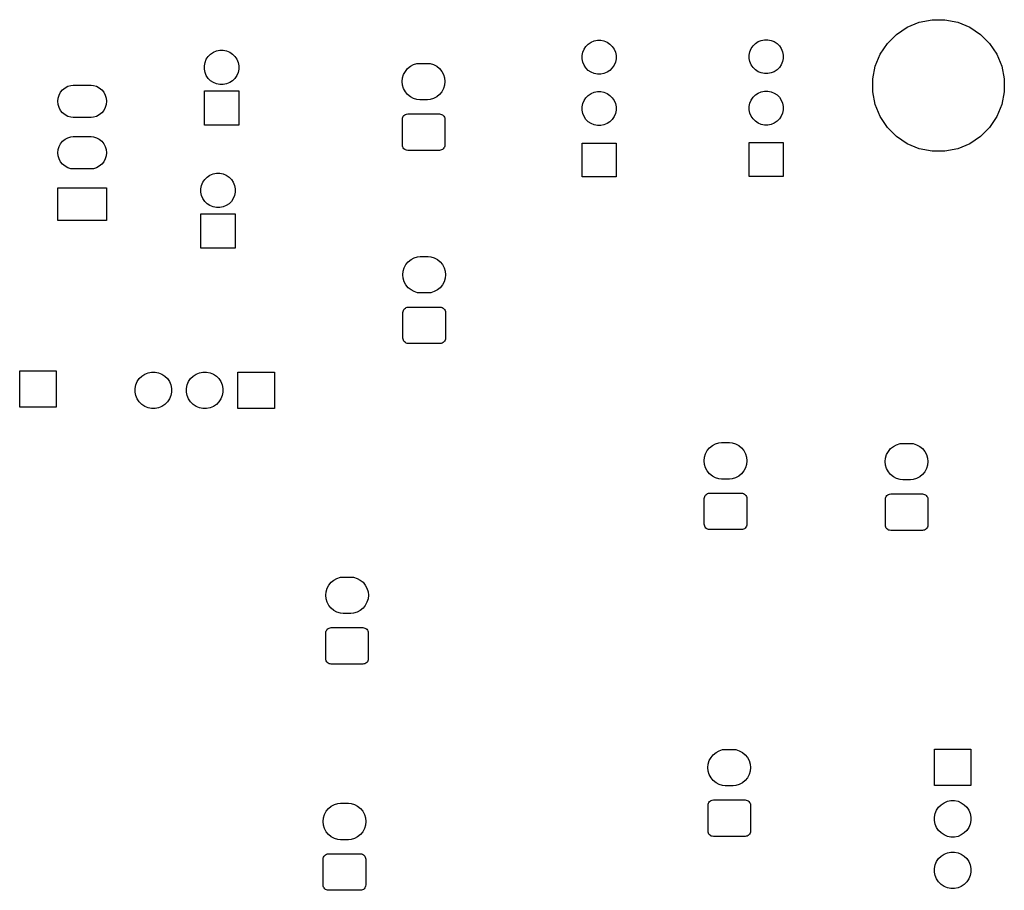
# Model space of a CAD drawing. Extents: x 0.02 to 3.88, y 0.02 to 3.88.
# Tile 5 of 5: x 1.96 to 3.88, y 2.18 to 3.88. Entities that reach past the tile are written whole.
import ezdxf

# ---------------------------------------------------------------- set-up
doc = ezdxf.new("R2010")
doc.units = 0
doc.header["$MEASUREMENT"] = 0
doc.layers.add('BLACK', color=7, linetype='CONTINUOUS')

msp = doc.modelspace()

# ---------------------------------------------------------------- linework, layer by layer
at = {"layer": 'BLACK', "linetype": 'CONTINUOUS'}
for p, q in [((3.68939, 3.86339), (3.71268, 3.87304)), ((3.71268, 3.87304), (3.7374, 3.87795)), ((3.7374, 3.87795), (3.7626, 3.87795)), ((3.7626, 3.87795), (3.78732, 3.87304)), ((3.78732, 3.87304), (3.81061, 3.86339)), ((3.65061, 3.83157), (3.66843, 3.84939)), ((3.66843, 3.84939), (3.68939, 3.86339)), ((3.81061, 3.86339), (3.83157, 3.84939)), ((3.83157, 3.84939), (3.84939, 3.83157)), ((3.06439, 3.82602), (3.06898, 3.83061)), ((3.06898, 3.83061), (3.07438, 3.83422)), ((3.07438, 3.83422), (3.08038, 3.83671)), ((3.08038, 3.83671), (3.08675, 3.83797)), ((3.08675, 3.83797), (3.09325, 3.83797)), ((3.09325, 3.83797), (3.09962, 3.83671)), ((3.09962, 3.83671), (3.10562, 3.83422)), ((3.10562, 3.83422), (3.11102, 3.83061)), ((3.11102, 3.83061), (3.11561, 3.82602)), ((3.38939, 3.82701), (3.39398, 3.8316)), ((3.39398, 3.8316), (3.39938, 3.83521)), ((3.39938, 3.83521), (3.40538, 3.83769)), ((3.40538, 3.83769), (3.41175, 3.83896)), ((3.41175, 3.83896), (3.41825, 3.83896)), ((3.41825, 3.83896), (3.42462, 3.83769)), ((3.42462, 3.83769), (3.43062, 3.83521)), ((3.43062, 3.83521), (3.43602, 3.8316)), ((3.43602, 3.8316), (3.44061, 3.82701)), ((3.63661, 3.81061), (3.65061, 3.83157)), ((3.84939, 3.83157), (3.86339, 3.81061)), ((2.33007, 3.80645), (2.33473, 3.81111)), ((2.33473, 3.81111), (2.34021, 3.81477)), ((2.34021, 3.81477), (2.3463, 3.8173)), ((2.3463, 3.8173), (2.35277, 3.81858)), ((2.35277, 3.81858), (2.35936, 3.81858)), ((2.35936, 3.81858), (2.36582, 3.8173)), ((2.36582, 3.8173), (2.37191, 3.81477)), ((2.37191, 3.81477), (2.3774, 3.81111)), ((2.3774, 3.81111), (2.38206, 3.80645)), ((3.05703, 3.80825), (3.05829, 3.81462)), ((3.05829, 3.81462), (3.06078, 3.82062)), ((3.06078, 3.82062), (3.06439, 3.82602)), ((3.11561, 3.82602), (3.11922, 3.82062)), ((3.11922, 3.82062), (3.12171, 3.81462)), ((3.12171, 3.81462), (3.12297, 3.80825)), ((3.38203, 3.80924), (3.38329, 3.81561)), ((3.38329, 3.81561), (3.38578, 3.82161)), ((3.38578, 3.82161), (3.38939, 3.82701)), ((3.44061, 3.82701), (3.44422, 3.82161)), ((3.44422, 3.82161), (3.44671, 3.81561)), ((3.44671, 3.81561), (3.44797, 3.80924)), ((3.62696, 3.78732), (3.63661, 3.81061)), ((3.86339, 3.81061), (3.87304, 3.78732)), ((2.3226, 3.78841), (2.32388, 3.79488)), ((2.32388, 3.79488), (2.32641, 3.80097)), ((2.32641, 3.80097), (2.33007, 3.80645)), ((2.38206, 3.80645), (2.38572, 3.80097)), ((2.38572, 3.80097), (2.38824, 3.79488)), ((2.38824, 3.79488), (2.38953, 3.78841)), ((2.72321, 3.78722), (2.72937, 3.79051)), ((2.72937, 3.79051), (2.73605, 3.79253)), ((2.73605, 3.79253), (2.74125, 3.79305)), ((2.74125, 3.79305), (2.75654, 3.79305)), ((2.75654, 3.79305), (2.76175, 3.79253)), ((2.76175, 3.79253), (2.76843, 3.79051)), ((2.76843, 3.79051), (2.77458, 3.78722)), ((3.05703, 3.80175), (3.05703, 3.80825)), ((3.05829, 3.79538), (3.05703, 3.80175)), ((3.06078, 3.78938), (3.05829, 3.79538)), ((3.12171, 3.79538), (3.11922, 3.78938)), ((3.12297, 3.80175), (3.12171, 3.79538)), ((3.12297, 3.80825), (3.12297, 3.80175)), ((3.38203, 3.80274), (3.38203, 3.80924)), ((3.38329, 3.79637), (3.38203, 3.80274)), ((3.38578, 3.79037), (3.38329, 3.79637)), ((3.44671, 3.79637), (3.44422, 3.79037)), ((3.44797, 3.80274), (3.44671, 3.79637)), ((3.44797, 3.80924), (3.44797, 3.80274)), ((2.3226, 3.78182), (2.3226, 3.78841)), ((2.32388, 3.77536), (2.3226, 3.78182)), ((2.32641, 3.76927), (2.32388, 3.77536)), ((2.38824, 3.77536), (2.38572, 3.76927)), ((2.38953, 3.78182), (2.38824, 3.77536)), ((2.38953, 3.78841), (2.38953, 3.78182)), ((2.7101, 3.77124), (2.71339, 3.77739)), ((2.71339, 3.77739), (2.71782, 3.78279)), ((2.71782, 3.78279), (2.72321, 3.78722)), ((2.77458, 3.78722), (2.77998, 3.78279)), ((2.77998, 3.78279), (2.78441, 3.77739)), ((2.78441, 3.77739), (2.7877, 3.77124)), ((3.06439, 3.78398), (3.06078, 3.78938)), ((3.06898, 3.77939), (3.06439, 3.78398)), ((3.07438, 3.77578), (3.06898, 3.77939)), ((3.08038, 3.77329), (3.07438, 3.77578)), ((3.08675, 3.77203), (3.08038, 3.77329)), ((3.09325, 3.77203), (3.08675, 3.77203)), ((3.09962, 3.77329), (3.09325, 3.77203)), ((3.10562, 3.77578), (3.09962, 3.77329)), ((3.11102, 3.77939), (3.10562, 3.77578)), ((3.11561, 3.78398), (3.11102, 3.77939)), ((3.11922, 3.78938), (3.11561, 3.78398)), ((3.38939, 3.78497), (3.38578, 3.79037)), ((3.39398, 3.78038), (3.38939, 3.78497)), ((3.39938, 3.77677), (3.39398, 3.78038)), ((3.40538, 3.77428), (3.39938, 3.77677)), ((3.41175, 3.77302), (3.40538, 3.77428)), ((3.41825, 3.77302), (3.41175, 3.77302)), ((3.42462, 3.77428), (3.41825, 3.77302)), ((3.43062, 3.77677), (3.42462, 3.77428)), ((3.43602, 3.78038), (3.43062, 3.77677)), ((3.44061, 3.78497), (3.43602, 3.78038)), ((3.44422, 3.79037), (3.44061, 3.78497)), ((3.62205, 3.7626), (3.62696, 3.78732)), ((3.87304, 3.78732), (3.87795, 3.7626)), ((2.33007, 3.76379), (2.32641, 3.76927)), ((2.33473, 3.75912), (2.33007, 3.76379)), ((2.34021, 3.75546), (2.33473, 3.75912)), ((2.3463, 3.75294), (2.34021, 3.75546)), ((2.35277, 3.75165), (2.3463, 3.75294)), ((2.36582, 3.75294), (2.35936, 3.75165)), ((2.37191, 3.75546), (2.36582, 3.75294)), ((2.3774, 3.75912), (2.37191, 3.75546)), ((2.38206, 3.76379), (2.3774, 3.75912)), ((2.38572, 3.76927), (2.38206, 3.76379)), ((2.70739, 3.75761), (2.70807, 3.76456)), ((2.70807, 3.75067), (2.70739, 3.75761)), ((2.70807, 3.76456), (2.7101, 3.77124)), ((2.7877, 3.77124), (2.78972, 3.76456)), ((2.78972, 3.76456), (2.79041, 3.75761)), ((2.79041, 3.75761), (2.78972, 3.75067)), ((3.62205, 3.7374), (3.62205, 3.7626)), ((3.87795, 3.7626), (3.87795, 3.7374)), ((2.04009, 3.73129), (2.04302, 3.73676)), ((2.04302, 3.73676), (2.04695, 3.74156)), ((2.04695, 3.74156), (2.05175, 3.74549)), ((2.05175, 3.74549), (2.05722, 3.74842)), ((2.05722, 3.74842), (2.06316, 3.75022)), ((2.06316, 3.75022), (2.06778, 3.75067)), ((2.06778, 3.75067), (2.10237, 3.75067)), ((2.10237, 3.75067), (2.107, 3.75022)), ((2.107, 3.75022), (2.11294, 3.74842)), ((2.11294, 3.74842), (2.11841, 3.74549)), ((2.11841, 3.74549), (2.12321, 3.74156)), ((2.12321, 3.74156), (2.12714, 3.73676)), ((2.12714, 3.73676), (2.13007, 3.73129)), ((2.3226, 3.67291), (2.3226, 3.73984)), ((2.3226, 3.73984), (2.38953, 3.73984)), ((2.35936, 3.75165), (2.35277, 3.75165)), ((2.38953, 3.73984), (2.38953, 3.67291)), ((2.7101, 3.74399), (2.70807, 3.75067)), ((2.71339, 3.73783), (2.7101, 3.74399)), ((2.71782, 3.73244), (2.71339, 3.73783)), ((2.78441, 3.73783), (2.77998, 3.73244)), ((2.7877, 3.74399), (2.78441, 3.73783)), ((2.78972, 3.75067), (2.7877, 3.74399)), ((3.06898, 3.73061), (3.07438, 3.73422)), ((3.07438, 3.73422), (3.08038, 3.73671)), ((3.08038, 3.73671), (3.08675, 3.73797)), ((3.08675, 3.73797), (3.09325, 3.73797)), ((3.09325, 3.73797), (3.09962, 3.73671)), ((3.09962, 3.73671), (3.10562, 3.73422)), ((3.10562, 3.73422), (3.11102, 3.73061)), ((3.39398, 3.7316), (3.39938, 3.73521)), ((3.39938, 3.73521), (3.40538, 3.73769)), ((3.40538, 3.73769), (3.41175, 3.73896)), ((3.41175, 3.73896), (3.41825, 3.73896)), ((3.41825, 3.73896), (3.42462, 3.73769)), ((3.42462, 3.73769), (3.43062, 3.73521)), ((3.43062, 3.73521), (3.43602, 3.7316)), ((3.62696, 3.71268), (3.62205, 3.7374)), ((3.87795, 3.7374), (3.87304, 3.71268)), ((2.03768, 3.71918), (2.03829, 3.72535)), ((2.03829, 3.713), (2.03768, 3.71918)), ((2.03829, 3.72535), (2.04009, 3.73129)), ((2.13007, 3.73129), (2.13187, 3.72535)), ((2.13187, 3.72535), (2.13248, 3.71918)), ((2.13248, 3.71918), (2.13187, 3.713)), ((2.72321, 3.72801), (2.71782, 3.73244)), ((2.72937, 3.72472), (2.72321, 3.72801)), ((2.73605, 3.72269), (2.72937, 3.72472)), ((2.74125, 3.72218), (2.73605, 3.72269)), ((2.75654, 3.72218), (2.74125, 3.72218)), ((2.76175, 3.72269), (2.75654, 3.72218)), ((2.76843, 3.72472), (2.76175, 3.72269)), ((2.77458, 3.72801), (2.76843, 3.72472)), ((2.77998, 3.73244), (2.77458, 3.72801)), ((3.05703, 3.70825), (3.05829, 3.71462)), ((3.05829, 3.71462), (3.06078, 3.72062)), ((3.06078, 3.72062), (3.06439, 3.72602)), ((3.06439, 3.72602), (3.06898, 3.73061)), ((3.11102, 3.73061), (3.11561, 3.72602)), ((3.11561, 3.72602), (3.11922, 3.72062)), ((3.11922, 3.72062), (3.12171, 3.71462)), ((3.12171, 3.71462), (3.12297, 3.70825)), ((3.38203, 3.70924), (3.38329, 3.71561)), ((3.38329, 3.71561), (3.38578, 3.72161)), ((3.38578, 3.72161), (3.38939, 3.72701)), ((3.38939, 3.72701), (3.39398, 3.7316)), ((3.43602, 3.7316), (3.44061, 3.72701)), ((3.44061, 3.72701), (3.44422, 3.72161)), ((3.44422, 3.72161), (3.44671, 3.71561)), ((3.44671, 3.71561), (3.44797, 3.70924)), ((2.04009, 3.70707), (2.03829, 3.713)), ((2.04302, 3.70159), (2.04009, 3.70707)), ((2.04695, 3.6968), (2.04302, 3.70159)), ((2.05175, 3.69286), (2.04695, 3.6968)), ((2.12321, 3.6968), (2.11841, 3.69286)), ((2.12714, 3.70159), (2.12321, 3.6968)), ((2.13007, 3.70707), (2.12714, 3.70159)), ((2.13187, 3.713), (2.13007, 3.70707)), ((3.05703, 3.70175), (3.05703, 3.70825)), ((3.05829, 3.69538), (3.05703, 3.70175)), ((3.06078, 3.68938), (3.05829, 3.69538)), ((3.12171, 3.69538), (3.11922, 3.68938)), ((3.12297, 3.70175), (3.12171, 3.69538)), ((3.12297, 3.70825), (3.12297, 3.70175)), ((3.38203, 3.70274), (3.38203, 3.70924)), ((3.38329, 3.69637), (3.38203, 3.70274)), ((3.38578, 3.69037), (3.38329, 3.69637)), ((3.44671, 3.69637), (3.44422, 3.69037)), ((3.44797, 3.70274), (3.44671, 3.69637)), ((3.44797, 3.70924), (3.44797, 3.70274)), ((3.63661, 3.68939), (3.62696, 3.71268)), ((3.87304, 3.71268), (3.86339, 3.68939)), ((2.05722, 3.68994), (2.05175, 3.69286)), ((2.06316, 3.68814), (2.05722, 3.68994)), ((2.06778, 3.68768), (2.06316, 3.68814)), ((2.10237, 3.68768), (2.06778, 3.68768)), ((2.107, 3.68814), (2.10237, 3.68768)), ((2.11294, 3.68994), (2.107, 3.68814)), ((2.11841, 3.69286), (2.11294, 3.68994)), ((2.70756, 3.6842), (2.70776, 3.68623)), ((2.70756, 3.63418), (2.70756, 3.6842)), ((2.70776, 3.68623), (2.70835, 3.68819)), ((2.70835, 3.68819), (2.70932, 3.68999)), ((2.70932, 3.68999), (2.71061, 3.69157)), ((2.71061, 3.69157), (2.71219, 3.69287)), ((2.71219, 3.69287), (2.71399, 3.69383)), ((2.71399, 3.69383), (2.71595, 3.69442)), ((2.71595, 3.69442), (2.71798, 3.69462)), ((2.71798, 3.69462), (2.77981, 3.69462)), ((2.77981, 3.69462), (2.78185, 3.69442)), ((2.78185, 3.69442), (2.7838, 3.69383)), ((2.7838, 3.69383), (2.7856, 3.69287)), ((2.7856, 3.69287), (2.78718, 3.69157)), ((2.78718, 3.69157), (2.78848, 3.68999)), ((2.78848, 3.68999), (2.78944, 3.68819)), ((2.78944, 3.68819), (2.79004, 3.68623)), ((2.79004, 3.68623), (2.79024, 3.6842)), ((2.79024, 3.6842), (2.79024, 3.63418)), ((3.06439, 3.68398), (3.06078, 3.68938)), ((3.06898, 3.67939), (3.06439, 3.68398)), ((3.07438, 3.67578), (3.06898, 3.67939)), ((3.08038, 3.67329), (3.07438, 3.67578)), ((3.10562, 3.67578), (3.09962, 3.67329)), ((3.11102, 3.67939), (3.10562, 3.67578)), ((3.11561, 3.68398), (3.11102, 3.67939)), ((3.11922, 3.68938), (3.11561, 3.68398)), ((3.38939, 3.68497), (3.38578, 3.69037)), ((3.39398, 3.68038), (3.38939, 3.68497)), ((3.39938, 3.67677), (3.39398, 3.68038)), ((3.40538, 3.67428), (3.39938, 3.67677)), ((3.43062, 3.67677), (3.42462, 3.67428)), ((3.43602, 3.68038), (3.43062, 3.67677)), ((3.44061, 3.68497), (3.43602, 3.68038)), ((3.44422, 3.69037), (3.44061, 3.68497)), ((3.65061, 3.66843), (3.63661, 3.68939)), ((3.86339, 3.68939), (3.84939, 3.66843)), ((2.38953, 3.67291), (2.3226, 3.67291)), ((3.08675, 3.67203), (3.08038, 3.67329)), ((3.09325, 3.67203), (3.08675, 3.67203)), ((3.09962, 3.67329), (3.09325, 3.67203)), ((3.41175, 3.67302), (3.40538, 3.67428)), ((3.41825, 3.67302), (3.41175, 3.67302)), ((3.42462, 3.67428), (3.41825, 3.67302)), ((3.66843, 3.65061), (3.65061, 3.66843)), ((3.84939, 3.66843), (3.83157, 3.65061)), ((2.04302, 3.63676), (2.04695, 3.64156)), ((2.04695, 3.64156), (2.05175, 3.64549)), ((2.05175, 3.64549), (2.05722, 3.64842)), ((2.05722, 3.64842), (2.06316, 3.65022)), ((2.06316, 3.65022), (2.06778, 3.65067)), ((2.06778, 3.65067), (2.10237, 3.65067)), ((2.10237, 3.65067), (2.107, 3.65022)), ((2.107, 3.65022), (2.11294, 3.64842)), ((2.11294, 3.64842), (2.11841, 3.64549)), ((2.11841, 3.64549), (2.12321, 3.64156)), ((2.12321, 3.64156), (2.12714, 3.63676)), ((3.05703, 3.57203), (3.05703, 3.63797)), ((3.05703, 3.63797), (3.12297, 3.63797)), ((3.12297, 3.63797), (3.12297, 3.57203)), ((3.38203, 3.57302), (3.38203, 3.63896)), ((3.38203, 3.63896), (3.44797, 3.63896)), ((3.44797, 3.63896), (3.44797, 3.57302)), ((3.68939, 3.63661), (3.66843, 3.65061)), ((3.83157, 3.65061), (3.81061, 3.63661)), ((2.03768, 3.61918), (2.03829, 3.62535)), ((2.03829, 3.613), (2.03768, 3.61918)), ((2.03829, 3.62535), (2.04009, 3.63129)), ((2.04009, 3.63129), (2.04302, 3.63676)), ((2.12714, 3.63676), (2.13007, 3.63129)), ((2.13007, 3.63129), (2.13187, 3.62535)), ((2.13187, 3.62535), (2.13248, 3.61918)), ((2.13248, 3.61918), (2.13187, 3.613)), ((2.70776, 3.63214), (2.70756, 3.63418)), ((2.70835, 3.63019), (2.70776, 3.63214)), ((2.70932, 3.62839), (2.70835, 3.63019)), ((2.71061, 3.62681), (2.70932, 3.62839)), ((2.71219, 3.62551), (2.71061, 3.62681)), ((2.71399, 3.62455), (2.71219, 3.62551)), ((2.71595, 3.62396), (2.71399, 3.62455)), ((2.71798, 3.62376), (2.71595, 3.62396)), ((2.77981, 3.62376), (2.71798, 3.62376)), ((2.78185, 3.62396), (2.77981, 3.62376)), ((2.7838, 3.62455), (2.78185, 3.62396)), ((2.7856, 3.62551), (2.7838, 3.62455)), ((2.78718, 3.62681), (2.7856, 3.62551)), ((2.78848, 3.62839), (2.78718, 3.62681)), ((2.78944, 3.63019), (2.78848, 3.62839)), ((2.79004, 3.63214), (2.78944, 3.63019)), ((2.79024, 3.63418), (2.79004, 3.63214)), ((3.71268, 3.62696), (3.68939, 3.63661)), ((3.7374, 3.62205), (3.71268, 3.62696)), ((3.7626, 3.62205), (3.7374, 3.62205)), ((3.78732, 3.62696), (3.7626, 3.62205)), ((3.81061, 3.63661), (3.78732, 3.62696)), ((2.04009, 3.60707), (2.03829, 3.613)), ((2.04302, 3.60159), (2.04009, 3.60707)), ((2.04695, 3.5968), (2.04302, 3.60159)), ((2.12714, 3.60159), (2.12321, 3.5968)), ((2.13007, 3.60707), (2.12714, 3.60159)), ((2.13187, 3.613), (2.13007, 3.60707)), ((2.05175, 3.59286), (2.04695, 3.5968)), ((2.05722, 3.58994), (2.05175, 3.59286)), ((2.06316, 3.58814), (2.05722, 3.58994)), ((2.06778, 3.58768), (2.06316, 3.58814)), ((2.10237, 3.58768), (2.06778, 3.58768)), ((2.107, 3.58814), (2.10237, 3.58768)), ((2.11294, 3.58994), (2.107, 3.58814)), ((2.11841, 3.59286), (2.11294, 3.58994)), ((2.12321, 3.5968), (2.11841, 3.59286)), ((2.31711, 3.55568), (2.31964, 3.56177)), ((2.31964, 3.56177), (2.3233, 3.56725)), ((2.3233, 3.56725), (2.32796, 3.57191)), ((2.32796, 3.57191), (2.33344, 3.57557)), ((2.33344, 3.57557), (2.33953, 3.5781)), ((2.33953, 3.5781), (2.346, 3.57938)), ((2.346, 3.57938), (2.35259, 3.57938)), ((2.35259, 3.57938), (2.35905, 3.5781)), ((2.35905, 3.5781), (2.36514, 3.57557)), ((2.36514, 3.57557), (2.37062, 3.57191)), ((2.37062, 3.57191), (2.37528, 3.56725)), ((2.37528, 3.56725), (2.37895, 3.56177)), ((2.37895, 3.56177), (2.38147, 3.55568)), ((3.12297, 3.57203), (3.05703, 3.57203)), ((3.44797, 3.57302), (3.38203, 3.57302)), ((2.03783, 3.48768), (2.03783, 3.55067)), ((2.03783, 3.55067), (2.13232, 3.55067)), ((2.13232, 3.55067), (2.13232, 3.48768)), ((2.31583, 3.54921), (2.31711, 3.55568)), ((2.31583, 3.54262), (2.31583, 3.54921)), ((2.31711, 3.53616), (2.31583, 3.54262)), ((2.38147, 3.55568), (2.38276, 3.54921)), ((2.38276, 3.54262), (2.38147, 3.53616)), ((2.38276, 3.54921), (2.38276, 3.54262)), ((2.31964, 3.53007), (2.31711, 3.53616)), ((2.3233, 3.52458), (2.31964, 3.53007)), ((2.32796, 3.51992), (2.3233, 3.52458)), ((2.37528, 3.52458), (2.37062, 3.51992)), ((2.37895, 3.53007), (2.37528, 3.52458)), ((2.38147, 3.53616), (2.37895, 3.53007)), ((2.33344, 3.51626), (2.32796, 3.51992)), ((2.33953, 3.51374), (2.33344, 3.51626)), ((2.346, 3.51245), (2.33953, 3.51374)), ((2.35259, 3.51245), (2.346, 3.51245)), ((2.35905, 3.51374), (2.35259, 3.51245)), ((2.36514, 3.51626), (2.35905, 3.51374)), ((2.37062, 3.51992), (2.36514, 3.51626)), ((2.13232, 3.48768), (2.03783, 3.48768)), ((2.31583, 3.43371), (2.31583, 3.50064)), ((2.31583, 3.50064), (2.38276, 3.50064)), ((2.38276, 3.50064), (2.38276, 3.43371)), ((2.38276, 3.43371), (2.31583, 3.43371)), ((2.71901, 3.40707), (2.72441, 3.41149)), ((2.72441, 3.41149), (2.73056, 3.41478)), ((2.73056, 3.41478), (2.73724, 3.41681)), ((2.73724, 3.41681), (2.74245, 3.41732)), ((2.74245, 3.41732), (2.75774, 3.41732)), ((2.75774, 3.41732), (2.76295, 3.41681)), ((2.76295, 3.41681), (2.76963, 3.41478)), ((2.76963, 3.41478), (2.77578, 3.41149)), ((2.77578, 3.41149), (2.78118, 3.40707)), ((2.70858, 3.38189), (2.70927, 3.38884)), ((2.70927, 3.38884), (2.71129, 3.39552)), ((2.71129, 3.39552), (2.71458, 3.40167)), ((2.71458, 3.40167), (2.71901, 3.40707)), ((2.78118, 3.40707), (2.7856, 3.40167)), ((2.7856, 3.40167), (2.78889, 3.39552)), ((2.78889, 3.39552), (2.79092, 3.38884)), ((2.79092, 3.38884), (2.7916, 3.38189)), ((2.70927, 3.37494), (2.70858, 3.38189)), ((2.71129, 3.36826), (2.70927, 3.37494)), ((2.79092, 3.37494), (2.78889, 3.36826)), ((2.7916, 3.38189), (2.79092, 3.37494)), ((2.71458, 3.36211), (2.71129, 3.36826)), ((2.71901, 3.35671), (2.71458, 3.36211)), ((2.72441, 3.35229), (2.71901, 3.35671)), ((2.73056, 3.349), (2.72441, 3.35229)), ((2.77578, 3.35229), (2.76963, 3.349)), ((2.78118, 3.35671), (2.77578, 3.35229)), ((2.7856, 3.36211), (2.78118, 3.35671)), ((2.78889, 3.36826), (2.7856, 3.36211)), ((2.73724, 3.34697), (2.73056, 3.349)), ((2.74245, 3.34646), (2.73724, 3.34697)), ((2.75774, 3.34646), (2.74245, 3.34646)), ((2.76295, 3.34697), (2.75774, 3.34646)), ((2.76963, 3.349), (2.76295, 3.34697)), ((2.70896, 3.31051), (2.70955, 3.31246)), ((2.70955, 3.31246), (2.71051, 3.31427)), ((2.71051, 3.31427), (2.71181, 3.31585)), ((2.71181, 3.31585), (2.71339, 3.31714)), ((2.71339, 3.31714), (2.71519, 3.3181)), ((2.71519, 3.3181), (2.71714, 3.3187)), ((2.71714, 3.3187), (2.71918, 3.3189)), ((2.71918, 3.3189), (2.78101, 3.3189)), ((2.78101, 3.3189), (2.78304, 3.3187)), ((2.78304, 3.3187), (2.785, 3.3181)), ((2.785, 3.3181), (2.7868, 3.31714)), ((2.7868, 3.31714), (2.78838, 3.31585)), ((2.78838, 3.31585), (2.78968, 3.31427)), ((2.78968, 3.31427), (2.79064, 3.31246)), ((2.79064, 3.31246), (2.79123, 3.31051)), ((2.70876, 3.30848), (2.70896, 3.31051)), ((2.70876, 3.25845), (2.70876, 3.30848)), ((2.79123, 3.31051), (2.79143, 3.30848)), ((2.79143, 3.30848), (2.79143, 3.25845)), ((2.70896, 3.25642), (2.70876, 3.25845)), ((2.70955, 3.25446), (2.70896, 3.25642)), ((2.71051, 3.25266), (2.70955, 3.25446)), ((2.79064, 3.25446), (2.78968, 3.25266)), ((2.79123, 3.25642), (2.79064, 3.25446)), ((2.79143, 3.25845), (2.79123, 3.25642)), ((2.71181, 3.25108), (2.71051, 3.25266)), ((2.71339, 3.24979), (2.71181, 3.25108)), ((2.71519, 3.24882), (2.71339, 3.24979)), ((2.71714, 3.24823), (2.71519, 3.24882)), ((2.71918, 3.24803), (2.71714, 3.24823)), ((2.78101, 3.24803), (2.71918, 3.24803)), ((2.78304, 3.24823), (2.78101, 3.24803)), ((2.785, 3.24882), (2.78304, 3.24823)), ((2.7868, 3.24979), (2.785, 3.24882)), ((2.78838, 3.25108), (2.7868, 3.24979)), ((2.78968, 3.25266), (2.78838, 3.25108)), ((1.96357, 3.12437), (1.96357, 3.19523)), ((1.96357, 3.19523), (2.03443, 3.19523)), ((2.03443, 3.19523), (2.03443, 3.12437)), ((2.192, 3.17398), (2.19588, 3.17979)), ((2.19588, 3.17979), (2.20081, 3.18472)), ((2.20081, 3.18472), (2.20662, 3.1886)), ((2.20662, 3.1886), (2.21307, 3.19127)), ((2.21307, 3.19127), (2.21991, 3.19263)), ((2.21991, 3.19263), (2.22689, 3.19263)), ((2.22689, 3.19263), (2.23374, 3.19127)), ((2.23374, 3.19127), (2.24019, 3.1886)), ((2.24019, 3.1886), (2.24599, 3.18472)), ((2.24599, 3.18472), (2.25092, 3.17979)), ((2.25092, 3.17979), (2.2548, 3.17398)), ((2.292, 3.17398), (2.29588, 3.17979)), ((2.29588, 3.17979), (2.30081, 3.18472)), ((2.30081, 3.18472), (2.30662, 3.1886)), ((2.30662, 3.1886), (2.31307, 3.19127)), ((2.31307, 3.19127), (2.31991, 3.19263)), ((2.31991, 3.19263), (2.32689, 3.19263)), ((2.32689, 3.19263), (2.33374, 3.19127)), ((2.33374, 3.19127), (2.34019, 3.1886)), ((2.34019, 3.1886), (2.34599, 3.18472)), ((2.34599, 3.18472), (2.35092, 3.17979)), ((2.35092, 3.17979), (2.3548, 3.17398)), ((2.38797, 3.12177), (2.38797, 3.19263)), ((2.38797, 3.19263), (2.45883, 3.19263)), ((2.45883, 3.19263), (2.45883, 3.12177)), ((2.18797, 3.16069), (2.18933, 3.16753)), ((2.18797, 3.15371), (2.18797, 3.16069)), ((2.18933, 3.16753), (2.192, 3.17398)), ((2.2548, 3.17398), (2.25747, 3.16753)), ((2.25747, 3.16753), (2.25883, 3.16069)), ((2.25883, 3.16069), (2.25883, 3.15371)), ((2.28797, 3.16069), (2.28933, 3.16753)), ((2.28797, 3.15371), (2.28797, 3.16069)), ((2.28933, 3.16753), (2.292, 3.17398)), ((2.3548, 3.17398), (2.35747, 3.16753)), ((2.35747, 3.16753), (2.35883, 3.16069)), ((2.35883, 3.16069), (2.35883, 3.15371)), ((2.18933, 3.14686), (2.18797, 3.15371)), ((2.192, 3.14041), (2.18933, 3.14686)), ((2.19588, 3.13461), (2.192, 3.14041)), ((2.2548, 3.14041), (2.25092, 3.13461)), ((2.25747, 3.14686), (2.2548, 3.14041)), ((2.25883, 3.15371), (2.25747, 3.14686)), ((2.28933, 3.14686), (2.28797, 3.15371)), ((2.292, 3.14041), (2.28933, 3.14686)), ((2.29588, 3.13461), (2.292, 3.14041)), ((2.3548, 3.14041), (2.35092, 3.13461)), ((2.35747, 3.14686), (2.3548, 3.14041)), ((2.35883, 3.15371), (2.35747, 3.14686)), ((2.03443, 3.12437), (1.96357, 3.12437)), ((2.20081, 3.12968), (2.19588, 3.13461)), ((2.20662, 3.1258), (2.20081, 3.12968)), ((2.21307, 3.12313), (2.20662, 3.1258)), ((2.21991, 3.12177), (2.21307, 3.12313)), ((2.22689, 3.12177), (2.21991, 3.12177)), ((2.23374, 3.12313), (2.22689, 3.12177)), ((2.24019, 3.1258), (2.23374, 3.12313)), ((2.24599, 3.12968), (2.24019, 3.1258)), ((2.25092, 3.13461), (2.24599, 3.12968)), ((2.30081, 3.12968), (2.29588, 3.13461)), ((2.30662, 3.1258), (2.30081, 3.12968)), ((2.31307, 3.12313), (2.30662, 3.1258)), ((2.31991, 3.12177), (2.31307, 3.12313)), ((2.32689, 3.12177), (2.31991, 3.12177)), ((2.33374, 3.12313), (2.32689, 3.12177)), ((2.34019, 3.1258), (2.33374, 3.12313)), ((2.34599, 3.12968), (2.34019, 3.1258)), ((2.35092, 3.13461), (2.34599, 3.12968)), ((2.45883, 3.12177), (2.38797, 3.12177)), ((3.30049, 3.03978), (3.30492, 3.04518)), ((3.30492, 3.04518), (3.31031, 3.0496)), ((3.31031, 3.0496), (3.31647, 3.05289)), ((3.31647, 3.05289), (3.32315, 3.05492)), ((3.32315, 3.05492), (3.32835, 3.05543)), ((3.32835, 3.05543), (3.34365, 3.05543)), ((3.34365, 3.05543), (3.34885, 3.05492)), ((3.34885, 3.05492), (3.35553, 3.05289)), ((3.35553, 3.05289), (3.36169, 3.0496)), ((3.36169, 3.0496), (3.36708, 3.04518)), ((3.36708, 3.04518), (3.37151, 3.03978)), ((3.65692, 3.0436), (3.66231, 3.04803)), ((3.66231, 3.04803), (3.66847, 3.05132)), ((3.66847, 3.05132), (3.67515, 3.05335)), ((3.67515, 3.05335), (3.68035, 3.05386)), ((3.68035, 3.05386), (3.69565, 3.05386)), ((3.69565, 3.05386), (3.70085, 3.05335)), ((3.70085, 3.05335), (3.70753, 3.05132)), ((3.70753, 3.05132), (3.71369, 3.04803)), ((3.71369, 3.04803), (3.71908, 3.0436)), ((3.29449, 3.02), (3.29517, 3.02695)), ((3.29517, 3.02695), (3.2972, 3.03363)), ((3.2972, 3.03363), (3.30049, 3.03978)), ((3.37151, 3.03978), (3.3748, 3.03363)), ((3.3748, 3.03363), (3.37683, 3.02695)), ((3.37683, 3.02695), (3.37751, 3.02)), ((3.64649, 3.01843), (3.64717, 3.02537)), ((3.64717, 3.02537), (3.6492, 3.03205)), ((3.6492, 3.03205), (3.65249, 3.03821)), ((3.65249, 3.03821), (3.65692, 3.0436)), ((3.71908, 3.0436), (3.72351, 3.03821)), ((3.72351, 3.03821), (3.7268, 3.03205)), ((3.7268, 3.03205), (3.72883, 3.02537)), ((3.72883, 3.02537), (3.72951, 3.01843)), ((3.29517, 3.01305), (3.29449, 3.02)), ((3.2972, 3.00637), (3.29517, 3.01305)), ((3.30049, 3.00022), (3.2972, 3.00637)), ((3.3748, 3.00637), (3.37151, 3.00022)), ((3.37683, 3.01305), (3.3748, 3.00637)), ((3.37751, 3.02), (3.37683, 3.01305)), ((3.64717, 3.01148), (3.64649, 3.01843)), ((3.6492, 3.0048), (3.64717, 3.01148)), ((3.72883, 3.01148), (3.7268, 3.0048)), ((3.72951, 3.01843), (3.72883, 3.01148)), ((3.30492, 2.99482), (3.30049, 3.00022)), ((3.31031, 2.9904), (3.30492, 2.99482)), ((3.31647, 2.98711), (3.31031, 2.9904)), ((3.32315, 2.98508), (3.31647, 2.98711)), ((3.35553, 2.98711), (3.34885, 2.98508)), ((3.36169, 2.9904), (3.35553, 2.98711)), ((3.36708, 2.99482), (3.36169, 2.9904)), ((3.37151, 3.00022), (3.36708, 2.99482)), ((3.65249, 2.99864), (3.6492, 3.0048)), ((3.65692, 2.99325), (3.65249, 2.99864)), ((3.66231, 2.98882), (3.65692, 2.99325)), ((3.66847, 2.98553), (3.66231, 2.98882)), ((3.71369, 2.98882), (3.70753, 2.98553)), ((3.71908, 2.99325), (3.71369, 2.98882)), ((3.72351, 2.99864), (3.71908, 2.99325)), ((3.7268, 3.0048), (3.72351, 2.99864)), ((3.32835, 2.98457), (3.32315, 2.98508)), ((3.34365, 2.98457), (3.32835, 2.98457)), ((3.34885, 2.98508), (3.34365, 2.98457)), ((3.67515, 2.9835), (3.66847, 2.98553)), ((3.68035, 2.98299), (3.67515, 2.9835)), ((3.69565, 2.98299), (3.68035, 2.98299)), ((3.70085, 2.9835), (3.69565, 2.98299)), ((3.70753, 2.98553), (3.70085, 2.9835)), ((3.29466, 2.94659), (3.29486, 2.94862)), ((3.29486, 2.94862), (3.29545, 2.95057)), ((3.29545, 2.95057), (3.29642, 2.95238)), ((3.29642, 2.95238), (3.29771, 2.95396)), ((3.29771, 2.95396), (3.29929, 2.95525)), ((3.29929, 2.95525), (3.30109, 2.95621)), ((3.30109, 2.95621), (3.30305, 2.95681)), ((3.30305, 2.95681), (3.30508, 2.95701)), ((3.30508, 2.95701), (3.36692, 2.95701)), ((3.36692, 2.95701), (3.36895, 2.95681)), ((3.36895, 2.95681), (3.37091, 2.95621)), ((3.37091, 2.95621), (3.37271, 2.95525)), ((3.37271, 2.95525), (3.37429, 2.95396)), ((3.37429, 2.95396), (3.37558, 2.95238)), ((3.37558, 2.95238), (3.37655, 2.95057)), ((3.37655, 2.95057), (3.37714, 2.94862)), ((3.37714, 2.94862), (3.37734, 2.94659)), ((3.64686, 2.94704), (3.64745, 2.949)), ((3.64745, 2.949), (3.64842, 2.9508)), ((3.64842, 2.9508), (3.64971, 2.95238)), ((3.64971, 2.95238), (3.65129, 2.95368)), ((3.65129, 2.95368), (3.65309, 2.95464)), ((3.65309, 2.95464), (3.65505, 2.95523)), ((3.65505, 2.95523), (3.65708, 2.95543)), ((3.65708, 2.95543), (3.71892, 2.95543)), ((3.71892, 2.95543), (3.72095, 2.95523)), ((3.72095, 2.95523), (3.72291, 2.95464)), ((3.72291, 2.95464), (3.72471, 2.95368)), ((3.72471, 2.95368), (3.72629, 2.95238)), ((3.72629, 2.95238), (3.72758, 2.9508)), ((3.72758, 2.9508), (3.72855, 2.949)), ((3.72855, 2.949), (3.72914, 2.94704)), ((3.29466, 2.89656), (3.29466, 2.94659)), ((3.37734, 2.94659), (3.37734, 2.89656)), ((3.64666, 2.94501), (3.64686, 2.94704)), ((3.64666, 2.89499), (3.64666, 2.94501)), ((3.72914, 2.94704), (3.72934, 2.94501)), ((3.72934, 2.94501), (3.72934, 2.89499)), ((3.29486, 2.89453), (3.29466, 2.89656)), ((3.29545, 2.89258), (3.29486, 2.89453)), ((3.29642, 2.89077), (3.29545, 2.89258)), ((3.29771, 2.88919), (3.29642, 2.89077)), ((3.37558, 2.89077), (3.37429, 2.88919)), ((3.37655, 2.89258), (3.37558, 2.89077)), ((3.37714, 2.89453), (3.37655, 2.89258)), ((3.37734, 2.89656), (3.37714, 2.89453)), ((3.64686, 2.89296), (3.64666, 2.89499)), ((3.64745, 2.891), (3.64686, 2.89296)), ((3.64842, 2.8892), (3.64745, 2.891)), ((3.72855, 2.891), (3.72758, 2.8892)), ((3.72914, 2.89296), (3.72855, 2.891)), ((3.72934, 2.89499), (3.72914, 2.89296)), ((3.29929, 2.8879), (3.29771, 2.88919)), ((3.30109, 2.88694), (3.29929, 2.8879)), ((3.30305, 2.88634), (3.30109, 2.88694)), ((3.30508, 2.88614), (3.30305, 2.88634)), ((3.36692, 2.88614), (3.30508, 2.88614)), ((3.36895, 2.88634), (3.36692, 2.88614)), ((3.37091, 2.88694), (3.36895, 2.88634)), ((3.37271, 2.8879), (3.37091, 2.88694)), ((3.37429, 2.88919), (3.37271, 2.8879)), ((3.64971, 2.88762), (3.64842, 2.8892)), ((3.65129, 2.88632), (3.64971, 2.88762)), ((3.65309, 2.88536), (3.65129, 2.88632)), ((3.65505, 2.88477), (3.65309, 2.88536)), ((3.65708, 2.88457), (3.65505, 2.88477)), ((3.71892, 2.88457), (3.65708, 2.88457)), ((3.72095, 2.88477), (3.71892, 2.88457)), ((3.72291, 2.88536), (3.72095, 2.88477)), ((3.72471, 2.88632), (3.72291, 2.88536)), ((3.72629, 2.88762), (3.72471, 2.88632)), ((3.72758, 2.8892), (3.72629, 2.88762)), ((2.5612, 2.77205), (2.56449, 2.77821)), ((2.56449, 2.77821), (2.56892, 2.7836)), ((2.56892, 2.7836), (2.57431, 2.78803)), ((2.57431, 2.78803), (2.58047, 2.79132)), ((2.58047, 2.79132), (2.58715, 2.79335)), ((2.58715, 2.79335), (2.59235, 2.79386)), ((2.59235, 2.79386), (2.60765, 2.79386)), ((2.60765, 2.79386), (2.61285, 2.79335)), ((2.61285, 2.79335), (2.61953, 2.79132)), ((2.61953, 2.79132), (2.62569, 2.78803)), ((2.62569, 2.78803), (2.63108, 2.7836)), ((2.63108, 2.7836), (2.63551, 2.77821)), ((2.63551, 2.77821), (2.6388, 2.77205)), ((2.55849, 2.75843), (2.55917, 2.76537)), ((2.55917, 2.75148), (2.55849, 2.75843)), ((2.55917, 2.76537), (2.5612, 2.77205)), ((2.6388, 2.77205), (2.64083, 2.76537)), ((2.64083, 2.76537), (2.64151, 2.75843)), ((2.64151, 2.75843), (2.64083, 2.75148)), ((2.5612, 2.7448), (2.55917, 2.75148)), ((2.56449, 2.73864), (2.5612, 2.7448)), ((2.56892, 2.73325), (2.56449, 2.73864)), ((2.63551, 2.73864), (2.63108, 2.73325)), ((2.6388, 2.7448), (2.63551, 2.73864)), ((2.64083, 2.75148), (2.6388, 2.7448)), ((2.57431, 2.72882), (2.56892, 2.73325)), ((2.58047, 2.72553), (2.57431, 2.72882)), ((2.58715, 2.7235), (2.58047, 2.72553)), ((2.59235, 2.72299), (2.58715, 2.7235)), ((2.60765, 2.72299), (2.59235, 2.72299)), ((2.61285, 2.7235), (2.60765, 2.72299)), ((2.61953, 2.72553), (2.61285, 2.7235)), ((2.62569, 2.72882), (2.61953, 2.72553)), ((2.63108, 2.73325), (2.62569, 2.72882)), ((2.55866, 2.68501), (2.55886, 2.68704)), ((2.55866, 2.63499), (2.55866, 2.68501)), ((2.55886, 2.68704), (2.55945, 2.689)), ((2.55945, 2.689), (2.56042, 2.6908)), ((2.56042, 2.6908), (2.56171, 2.69238)), ((2.56171, 2.69238), (2.56329, 2.69368)), ((2.56329, 2.69368), (2.56509, 2.69464)), ((2.56509, 2.69464), (2.56705, 2.69523)), ((2.56705, 2.69523), (2.56908, 2.69543)), ((2.56908, 2.69543), (2.63092, 2.69543)), ((2.63092, 2.69543), (2.63295, 2.69523)), ((2.63295, 2.69523), (2.63491, 2.69464)), ((2.63491, 2.69464), (2.63671, 2.69368)), ((2.63671, 2.69368), (2.63829, 2.69238)), ((2.63829, 2.69238), (2.63958, 2.6908)), ((2.63958, 2.6908), (2.64055, 2.689)), ((2.64055, 2.689), (2.64114, 2.68704)), ((2.64114, 2.68704), (2.64134, 2.68501)), ((2.64134, 2.68501), (2.64134, 2.63499)), ((2.55886, 2.63296), (2.55866, 2.63499)), ((2.55945, 2.631), (2.55886, 2.63296)), ((2.56042, 2.6292), (2.55945, 2.631)), ((2.56171, 2.62762), (2.56042, 2.6292)), ((2.56329, 2.62632), (2.56171, 2.62762)), ((2.56509, 2.62536), (2.56329, 2.62632)), ((2.56705, 2.62477), (2.56509, 2.62536)), ((2.56908, 2.62457), (2.56705, 2.62477)), ((2.63092, 2.62457), (2.56908, 2.62457)), ((2.63295, 2.62477), (2.63092, 2.62457)), ((2.63491, 2.62536), (2.63295, 2.62477)), ((2.63671, 2.62632), (2.63491, 2.62536)), ((2.63829, 2.62762), (2.63671, 2.62632)), ((2.63958, 2.6292), (2.63829, 2.62762)), ((2.64055, 2.631), (2.63958, 2.6292)), ((2.64114, 2.63296), (2.64055, 2.631)), ((2.64134, 2.63499), (2.64114, 2.63296)), ((3.31211, 2.4484), (3.3175, 2.45283)), ((3.3175, 2.45283), (3.32366, 2.45612)), ((3.32366, 2.45612), (3.33034, 2.45815)), ((3.33034, 2.45815), (3.33554, 2.45866)), ((3.33554, 2.45866), (3.35083, 2.45866)), ((3.35083, 2.45866), (3.35604, 2.45815)), ((3.35604, 2.45815), (3.36272, 2.45612)), ((3.36272, 2.45612), (3.36888, 2.45283)), ((3.36888, 2.45283), (3.37427, 2.4484)), ((3.74217, 2.38815), (3.74217, 2.45902)), ((3.74217, 2.45902), (3.81303, 2.45902)), ((3.81303, 2.45902), (3.81303, 2.38815)), ((3.30236, 2.43017), (3.30439, 2.43685)), ((3.30439, 2.43685), (3.30768, 2.44301)), ((3.30768, 2.44301), (3.31211, 2.4484)), ((3.37427, 2.4484), (3.3787, 2.44301)), ((3.3787, 2.44301), (3.38199, 2.43685)), ((3.38199, 2.43685), (3.38401, 2.43017)), ((3.30168, 2.42323), (3.30236, 2.43017)), ((3.30236, 2.41628), (3.30168, 2.42323)), ((3.30439, 2.4096), (3.30236, 2.41628)), ((3.38401, 2.41628), (3.38199, 2.4096)), ((3.38401, 2.43017), (3.3847, 2.42323)), ((3.3847, 2.42323), (3.38401, 2.41628)), ((3.30768, 2.40345), (3.30439, 2.4096)), ((3.31211, 2.39805), (3.30768, 2.40345)), ((3.3175, 2.39362), (3.31211, 2.39805)), ((3.32366, 2.39033), (3.3175, 2.39362)), ((3.36888, 2.39362), (3.36272, 2.39033)), ((3.37427, 2.39805), (3.36888, 2.39362)), ((3.3787, 2.40345), (3.37427, 2.39805)), ((3.38199, 2.4096), (3.3787, 2.40345)), ((3.33034, 2.38831), (3.32366, 2.39033)), ((3.33554, 2.3878), (3.33034, 2.38831)), ((3.35083, 2.3878), (3.33554, 2.3878)), ((3.35604, 2.38831), (3.35083, 2.3878)), ((3.36272, 2.39033), (3.35604, 2.38831)), ((3.81303, 2.38815), (3.74217, 2.38815)), ((3.30264, 2.3538), (3.30361, 2.3556)), ((3.30361, 2.3556), (3.3049, 2.35718)), ((3.3049, 2.35718), (3.30648, 2.35848)), ((3.30648, 2.35848), (3.30828, 2.35944)), ((3.30828, 2.35944), (3.31024, 2.36004)), ((3.31024, 2.36004), (3.31227, 2.36024)), ((3.31227, 2.36024), (3.37411, 2.36024)), ((3.37411, 2.36024), (3.37614, 2.36004)), ((3.37614, 2.36004), (3.37809, 2.35944)), ((3.37809, 2.35944), (3.3799, 2.35848)), ((3.3799, 2.35848), (3.38148, 2.35718)), ((3.38148, 2.35718), (3.38277, 2.3556)), ((3.38277, 2.3556), (3.38373, 2.3538)), ((3.75501, 2.35111), (3.76081, 2.35498)), ((3.76081, 2.35498), (3.76726, 2.35765)), ((3.76726, 2.35765), (3.77411, 2.35902)), ((3.77411, 2.35902), (3.78109, 2.35902)), ((3.78109, 2.35902), (3.78793, 2.35765)), ((3.78793, 2.35765), (3.79438, 2.35498)), ((3.79438, 2.35498), (3.80019, 2.35111)), ((2.5562, 2.33205), (2.55949, 2.33821)), ((2.55949, 2.33821), (2.56392, 2.3436)), ((2.56392, 2.3436), (2.56931, 2.34803)), ((2.56931, 2.34803), (2.57547, 2.35132)), ((2.57547, 2.35132), (2.58215, 2.35335)), ((2.58215, 2.35335), (2.58735, 2.35386)), ((2.58735, 2.35386), (2.60265, 2.35386)), ((2.60265, 2.35386), (2.60785, 2.35335)), ((2.60785, 2.35335), (2.61453, 2.35132)), ((2.61453, 2.35132), (2.62069, 2.34803)), ((2.62069, 2.34803), (2.62608, 2.3436)), ((2.62608, 2.3436), (2.63051, 2.33821)), ((2.63051, 2.33821), (2.6338, 2.33205)), ((3.30185, 2.34981), (3.30205, 2.35185)), ((3.30185, 2.29979), (3.30185, 2.34981)), ((3.30205, 2.35185), (3.30264, 2.3538)), ((3.38373, 2.3538), (3.38433, 2.35185)), ((3.38433, 2.35185), (3.38453, 2.34981)), ((3.38453, 2.34981), (3.38453, 2.29979)), ((3.74353, 2.33392), (3.7462, 2.34037)), ((3.7462, 2.34037), (3.75008, 2.34617)), ((3.75008, 2.34617), (3.75501, 2.35111)), ((3.80019, 2.35111), (3.80512, 2.34617)), ((3.80512, 2.34617), (3.809, 2.34037)), ((3.809, 2.34037), (3.81167, 2.33392)), ((2.55349, 2.31843), (2.55417, 2.32537)), ((2.55417, 2.31148), (2.55349, 2.31843)), ((2.55417, 2.32537), (2.5562, 2.33205)), ((2.6338, 2.33205), (2.63583, 2.32537)), ((2.63583, 2.32537), (2.63651, 2.31843)), ((2.63651, 2.31843), (2.63583, 2.31148)), ((3.74217, 2.32707), (3.74353, 2.33392)), ((3.74217, 2.32009), (3.74217, 2.32707)), ((3.74353, 2.31325), (3.74217, 2.32009)), ((3.81167, 2.33392), (3.81303, 2.32707)), ((3.81303, 2.32009), (3.81167, 2.31325)), ((3.81303, 2.32707), (3.81303, 2.32009)), ((2.5562, 2.3048), (2.55417, 2.31148)), ((2.55949, 2.29864), (2.5562, 2.3048)), ((2.56392, 2.29325), (2.55949, 2.29864)), ((2.63051, 2.29864), (2.62608, 2.29325)), ((2.6338, 2.3048), (2.63051, 2.29864)), ((2.63583, 2.31148), (2.6338, 2.3048)), ((3.30205, 2.29776), (3.30185, 2.29979)), ((3.30264, 2.2958), (3.30205, 2.29776)), ((3.38433, 2.29776), (3.38373, 2.2958)), ((3.38453, 2.29979), (3.38433, 2.29776)), ((3.7462, 2.3068), (3.74353, 2.31325)), ((3.75008, 2.301), (3.7462, 2.3068)), ((3.75501, 2.29606), (3.75008, 2.301)), ((3.80512, 2.301), (3.80019, 2.29606)), ((3.809, 2.3068), (3.80512, 2.301)), ((3.81167, 2.31325), (3.809, 2.3068)), ((2.56931, 2.28882), (2.56392, 2.29325)), ((2.57547, 2.28553), (2.56931, 2.28882)), ((2.58215, 2.2835), (2.57547, 2.28553)), ((2.58735, 2.28299), (2.58215, 2.2835)), ((2.60265, 2.28299), (2.58735, 2.28299)), ((2.60785, 2.2835), (2.60265, 2.28299)), ((2.61453, 2.28553), (2.60785, 2.2835)), ((2.62069, 2.28882), (2.61453, 2.28553)), ((2.62608, 2.29325), (2.62069, 2.28882)), ((3.30361, 2.294), (3.30264, 2.2958)), ((3.3049, 2.29242), (3.30361, 2.294)), ((3.30648, 2.29113), (3.3049, 2.29242)), ((3.30828, 2.29016), (3.30648, 2.29113)), ((3.31024, 2.28957), (3.30828, 2.29016)), ((3.31227, 2.28937), (3.31024, 2.28957)), ((3.37411, 2.28937), (3.31227, 2.28937)), ((3.37614, 2.28957), (3.37411, 2.28937)), ((3.37809, 2.29016), (3.37614, 2.28957)), ((3.3799, 2.29113), (3.37809, 2.29016)), ((3.38148, 2.29242), (3.3799, 2.29113)), ((3.38277, 2.294), (3.38148, 2.29242)), ((3.38373, 2.2958), (3.38277, 2.294)), ((3.76081, 2.29218), (3.75501, 2.29606)), ((3.76726, 2.28951), (3.76081, 2.29218)), ((3.77411, 2.28815), (3.76726, 2.28951)), ((3.78109, 2.28815), (3.77411, 2.28815)), ((3.78793, 2.28951), (3.78109, 2.28815)), ((3.79438, 2.29218), (3.78793, 2.28951)), ((3.80019, 2.29606), (3.79438, 2.29218)), ((3.76726, 2.25765), (3.77411, 2.25902)), ((3.77411, 2.25902), (3.78109, 2.25902)), ((3.78109, 2.25902), (3.78793, 2.25765)), ((2.55366, 2.24501), (2.55386, 2.24704)), ((2.55366, 2.19499), (2.55366, 2.24501)), ((2.55386, 2.24704), (2.55445, 2.249)), ((2.55445, 2.249), (2.55542, 2.2508)), ((2.55542, 2.2508), (2.55671, 2.25238)), ((2.55671, 2.25238), (2.55829, 2.25368)), ((2.55829, 2.25368), (2.56009, 2.25464)), ((2.56009, 2.25464), (2.56205, 2.25523)), ((2.56205, 2.25523), (2.56408, 2.25543)), ((2.56408, 2.25543), (2.62592, 2.25543)), ((2.62592, 2.25543), (2.62795, 2.25523)), ((2.62795, 2.25523), (2.62991, 2.25464)), ((2.62991, 2.25464), (2.63171, 2.25368)), ((2.63171, 2.25368), (2.63329, 2.25238)), ((2.63329, 2.25238), (2.63458, 2.2508)), ((2.63458, 2.2508), (2.63555, 2.249)), ((2.63555, 2.249), (2.63614, 2.24704)), ((2.63614, 2.24704), (2.63634, 2.24501)), ((2.63634, 2.24501), (2.63634, 2.19499)), ((3.74353, 2.23392), (3.7462, 2.24037)), ((3.7462, 2.24037), (3.75008, 2.24617)), ((3.75008, 2.24617), (3.75501, 2.25111)), ((3.75501, 2.25111), (3.76081, 2.25498)), ((3.76081, 2.25498), (3.76726, 2.25765)), ((3.78793, 2.25765), (3.79438, 2.25498)), ((3.79438, 2.25498), (3.80019, 2.25111)), ((3.80019, 2.25111), (3.80512, 2.24617)), ((3.80512, 2.24617), (3.809, 2.24037)), ((3.809, 2.24037), (3.81167, 2.23392)), ((3.74217, 2.22707), (3.74353, 2.23392)), ((3.74217, 2.22009), (3.74217, 2.22707)), ((3.81167, 2.23392), (3.81303, 2.22707)), ((3.81303, 2.22707), (3.81303, 2.22009)), ((3.74353, 2.21325), (3.74217, 2.22009)), ((3.7462, 2.2068), (3.74353, 2.21325)), ((3.75008, 2.201), (3.7462, 2.2068)), ((3.809, 2.2068), (3.80512, 2.201)), ((3.81167, 2.21325), (3.809, 2.2068)), ((3.81303, 2.22009), (3.81167, 2.21325)), ((2.55386, 2.19296), (2.55366, 2.19499)), ((2.55445, 2.191), (2.55386, 2.19296)), ((2.55542, 2.1892), (2.55445, 2.191)), ((2.55671, 2.18762), (2.55542, 2.1892)), ((2.55829, 2.18632), (2.55671, 2.18762)), ((2.56009, 2.18536), (2.55829, 2.18632)), ((2.56205, 2.18477), (2.56009, 2.18536)), ((2.56408, 2.18457), (2.56205, 2.18477)), ((2.62592, 2.18457), (2.56408, 2.18457)), ((2.62795, 2.18477), (2.62592, 2.18457)), ((2.62991, 2.18536), (2.62795, 2.18477)), ((2.63171, 2.18632), (2.62991, 2.18536)), ((2.63329, 2.18762), (2.63171, 2.18632)), ((2.63458, 2.1892), (2.63329, 2.18762)), ((2.63555, 2.191), (2.63458, 2.1892)), ((2.63614, 2.19296), (2.63555, 2.191)), ((2.63634, 2.19499), (2.63614, 2.19296)), ((3.75501, 2.19606), (3.75008, 2.201)), ((3.76081, 2.19218), (3.75501, 2.19606)), ((3.76726, 2.18951), (3.76081, 2.19218)), ((3.77411, 2.18815), (3.76726, 2.18951)), ((3.78109, 2.18815), (3.77411, 2.18815)), ((3.78793, 2.18951), (3.78109, 2.18815)), ((3.79438, 2.19218), (3.78793, 2.18951)), ((3.80019, 2.19606), (3.79438, 2.19218)), ((3.80512, 2.201), (3.80019, 2.19606))]:
    msp.add_line(p, q, dxfattribs=at)

doc.saveas('drawing.dxf')
